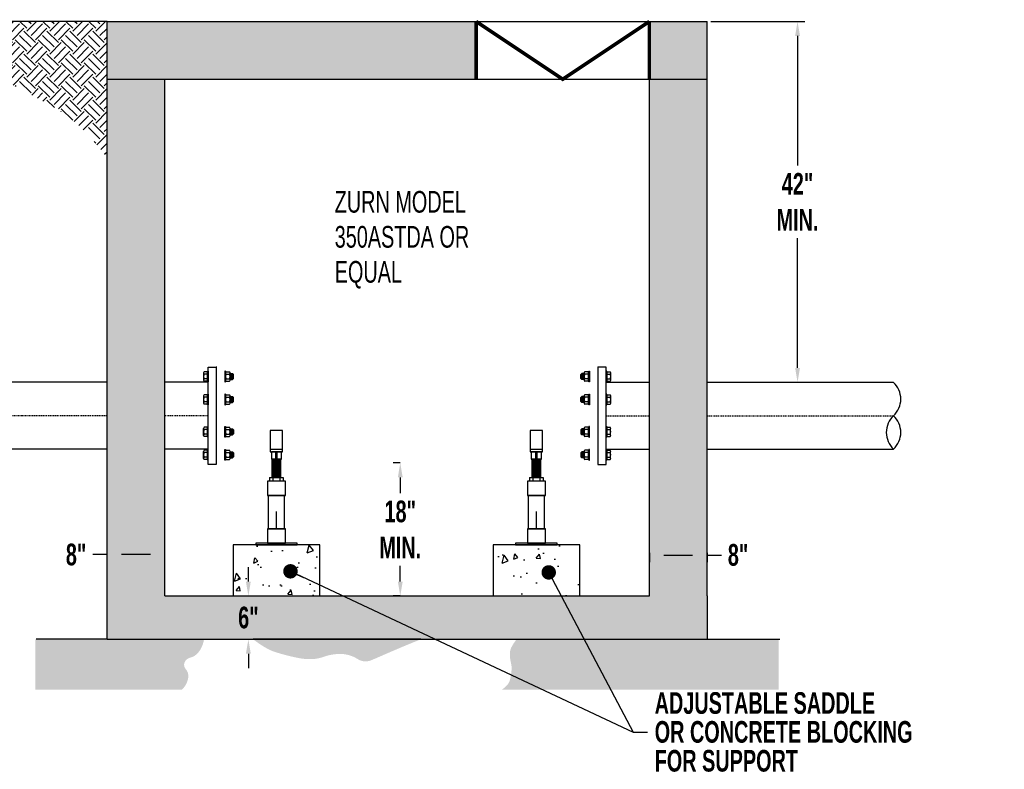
# Model space of a CAD drawing. Header units: inches. Extents: x -116 to 771, y -37 to 412.
# Tile 2 of 25: x -34 to 102, y -37 to 66. Entities that reach past the tile are written whole.
import ezdxf

# ---------------------------------------------------------------- set-up
doc = ezdxf.new("R2010")
doc.units = ezdxf.units.IN
doc.header["$MEASUREMENT"] = 0
doc.linetypes.add('CENTER2', pattern=[1.125, 0.75, -0.125, 0.125, -0.125])
doc.linetypes.add('DASHED', pattern=[0.75, 0.5, -0.25])
doc.layers.add('ADJUSTABLE SUPPORT', color=7, linetype='Continuous')
doc.layers.add('DIMENSION', color=7, linetype='Continuous')
doc.styles.add('style1', font='techl___.ttf', dxfattribs={"width": 0.8, "height": 3})
doc.styles.add('TECHNICAL', font='techb___.ttf', dxfattribs={"width": 0.8})
doc.dimstyles.get("Standard").update_dxf_attribs({"dimtxt": 3, "dimasz": 0.25, "dimexe": 0.18, "dimexo": 0.0625, "dimgap": 0.09, "dimtad": 0, "dimtih": 1, "dimtoh": 1, "dimdec": 0, "dimzin": 0, "dimdsep": 46, "dimlunit": 4, "dimtxsty": 'TECHNICAL', "dimcen": 0.09, "dimadec": 0, "dimazin": 0, "dimtfac": 1, "dimtdec": 0, "dimtofl": 0, "dimtmove": 0, "dimatfit": 3, "dimfxl": 1, "dimtolj": 1, "dimtzin": 0, "dimarcsym": 0})

# ---------------------------------------------------------------- blocks, each defined once
blk = doc.blocks.new('*D13')
at = {"layer": 'Defpoints', "color": 0, "transparency": 16777216}
for p in [(53.24, -6.96), (61.24, -6.96), (61.24, -7.75)]:
    blk.add_point(p, dxfattribs=at)
at = {"layer": 'DIMENSION', "color": 0, "lineweight": -2, "transparency": 16777216}
for p, q in [((53.24, -7.46), (53.24, -8.75)), ((55.24, -7.75), (59.24, -7.75)), ((61.24, -7.46), (61.24, -8.75)), ((61.24, -7.75), (63.24, -7.75))]:
    blk.add_line(p, q, dxfattribs=at)
at = {"layer": 'DIMENSION', "color": 0, "transparency": 16777216}
for points in [[(55.24, -7.42), (55.24, -8.09), (53.24, -7.75)], [(59.24, -7.42), (59.24, -8.09), (61.24, -7.75)]]:
    blk.add_solid(points, dxfattribs=at)
at = {"layer": 'DIMENSION', "color": 0, "transparency": 16777216, "insert": (65.53, -7.75), "char_height": 3, "attachment_point": 5, "style": 'TECHNICAL'}
blk.add_mtext('\\A1;8"', dxfattribs=at)
blk = doc.blocks.new('*D14')
at = {"layer": 'Defpoints', "color": 0, "transparency": 16777216}
for p in [(-21.88, -7.7), (-21.88, -7.75), (-13.88, -7.75)]:
    blk.add_point(p, dxfattribs=at)
at = {"layer": 'DIMENSION', "color": 0, "lineweight": -2, "transparency": 16777216}
for p, q in [((-21.88, -7.25), (-21.88, -6.7)), ((-13.88, -7.25), (-13.88, -6.7)), ((-21.88, -7.7), (-23.88, -7.7)), ((-15.88, -7.7), (-19.88, -7.7))]:
    blk.add_line(p, q, dxfattribs=at)
at = {"layer": 'DIMENSION', "color": 0, "transparency": 16777216}
for points in [[(-19.88, -7.37), (-19.88, -8.03), (-21.88, -7.7)], [(-15.88, -7.37), (-15.88, -8.03), (-13.88, -7.7)]]:
    blk.add_solid(points, dxfattribs=at)
at = {"layer": 'DIMENSION', "color": 0, "transparency": 16777216, "insert": (-26.18, -7.7), "char_height": 3, "attachment_point": 5, "style": 'TECHNICAL'}
blk.add_mtext('\\A1;8"', dxfattribs=at)
blk = doc.blocks.new('*D15')
at = {"layer": 'Defpoints', "color": 0, "transparency": 16777216}
for p in [(-4.22, -13.43), (-4.22, -19.43), (-2.31, -19.43)]:
    blk.add_point(p, dxfattribs=at)
at = {"layer": 'DIMENSION', "color": 0, "lineweight": -2, "transparency": 16777216}
for p, q in [((-2.31, -11.43), (-2.31, -9.43)), ((-3.72, -13.43), (-1.31, -13.43)), ((-3.72, -19.43), (-1.31, -19.43)), ((-2.31, -21.43), (-2.31, -23.43))]:
    blk.add_line(p, q, dxfattribs=at)
at = {"layer": 'DIMENSION', "color": 0, "transparency": 16777216}
for points in [[(-2.65, -11.43), (-1.98, -11.43), (-2.31, -13.43)], [(-2.65, -21.43), (-1.98, -21.43), (-2.31, -19.43)]]:
    blk.add_solid(points, dxfattribs=at)
at = {"layer": 'DIMENSION', "color": 0, "transparency": 16777216, "insert": (-2.31, -16.43), "char_height": 3, "attachment_point": 5, "style": 'TECHNICAL'}
blk.add_mtext('\\A1;6"', dxfattribs=at)
blk = doc.blocks.new('*D16')
at = {"layer": 'Defpoints', "color": 0, "transparency": 16777216}
for p in [(19.23, 5.01), (18.73, -13.43), (19.23, -13.43)]:
    blk.add_point(p, dxfattribs=at)
at = {"layer": 'DIMENSION', "color": 0, "lineweight": -2, "transparency": 16777216}
for p, q in [((18.73, 5.01), (17.73, 5.01)), ((18.73, 3.01), (18.73, 0.81)), ((18.73, -11.43), (18.73, -9.24)), ((18.73, -13.43), (17.73, -13.43))]:
    blk.add_line(p, q, dxfattribs=at)
at = {"layer": 'DIMENSION', "color": 0, "transparency": 16777216}
for points in [[(18.4, 3.01), (19.07, 3.01), (18.73, 5.01)], [(18.4, -11.43), (19.07, -11.43), (18.73, -13.43)]]:
    blk.add_solid(points, dxfattribs=at)
at = {"layer": 'DIMENSION', "color": 0, "transparency": 16777216, "insert": (18.73, -4.21), "char_height": 3, "attachment_point": 5, "style": 'TECHNICAL'}
blk.add_mtext('\\A1;18"\\PMIN.', dxfattribs=at)
blk = doc.blocks.new('*D17')
at = {"layer": 'Defpoints', "color": 0, "transparency": 16777216}
for p in [(61.24, 66.18), (61.24, 16.18), (73.77, 16.18)]:
    blk.add_point(p, dxfattribs=at)
at = {"layer": 'DIMENSION', "color": 0, "lineweight": -2, "transparency": 16777216}
for p, q in [((61.74, 66.18), (74.77, 66.18)), ((73.77, 64.18), (73.77, 46.2)), ((73.77, 18.18), (73.77, 36.16)), ((61.74, 16.18), (74.77, 16.18))]:
    blk.add_line(p, q, dxfattribs=at)
at = {"layer": 'DIMENSION', "color": 0, "transparency": 16777216}
for points in [[(73.44, 64.18), (74.11, 64.18), (73.77, 66.18)], [(73.44, 18.18), (74.11, 18.18), (73.77, 16.18)]]:
    blk.add_solid(points, dxfattribs=at)
at = {"layer": 'DIMENSION', "color": 0, "transparency": 16777216, "insert": (73.77, 41.18), "char_height": 3, "attachment_point": 5, "style": 'TECHNICAL'}
blk.add_mtext('\\A1;42"\\PMIN.', dxfattribs=at)

msp = doc.modelspace()

# ---------------------------------------------------------------- hatches: boundary and pattern name
h = msp.add_hatch()
h.set_pattern_fill('GRAVEL', color=253, scale=3, angle=30)
h.paths.add_polyline_path([(34.87, -19.43, 0.067518), (34.11, -20.58, 0.108849), (33.92, -21.41, 0.064533), (34.06, -22.65, -0.076919), (34.15, -23.69, -0.026021), (34.07, -24.38, -0.024316), (33.91, -25.11, -0.112334), (33.58, -25.73, -0.074366), (32.79, -26.42), (71.16, -26.42), (71.16, -19.43)])
h.paths.add_polyline_path([(4.56, -22.01, 0.049784), (6.28, -22.18, 0.085339), (8.06, -21.88, -0.07283), (10.13, -21.46, -0.156112), (12.85, -22.18, 0.244921), (14.69, -22.34, 0.005904), (15.73, -21.9, -0.003167), (17.66, -21.06, -0.002583), (19.41, -20.32, -0.002096), (21.58, -19.43), (-1.65, -19.43, 0.034118), (0.19, -20.66, 0.053633), (1.48, -21.22, 0.02709)])
h.paths.add_polyline_path([(-11.54, -26.42, 0.084774), (-10.93, -25.63, 0.088334), (-10.64, -24.71, 0.216551), (-11, -23.54, -0.292431), (-11.14, -22.61, -0.236081), (-10.38, -21.98, 0.169446), (-9.25, -21.26, 0.064983), (-8.74, -20.42, 0.062364), (-8.45, -19.43), (-31.81, -19.43), (-31.81, -26.42)])
at = {"layer": 'DIMENSION'}
h = msp.add_hatch(dxfattribs=at)
h.set_pattern_fill('EARTH', color=253, scale=9, angle=45)
h.paths.add_polyline_path([(-74.97, 64.85), (-74.3, 65.24), (-73.53, 65.68), (-72.67, 66.18), (-88.46, 66.18), (-87.86, 65.53), (-87.25, 65.06), (-86.61, 64.74), (-85.98, 64.53), (-85.36, 64.4), (-84.76, 64.33), (-84.2, 64.28), (-83.68, 64.22), (-83.23, 64.13), (-82.82, 64.01), (-82.45, 63.88), (-82.11, 63.73), (-81.79, 63.58), (-81.47, 63.44), (-81.15, 63.31), (-80.82, 63.21), (-80.46, 63.14), (-80.09, 63.1), (-79.69, 63.1), (-79.28, 63.13), (-78.85, 63.19), (-78.42, 63.28), (-77.98, 63.4), (-77.53, 63.56), (-77.08, 63.74), (-76.61, 63.96), (-76.11, 64.21), (-75.57, 64.51)])
h.paths.add_polyline_path([(-21.88, 66.18), (-51.8, 66.18), (-51.3, 65.61), (-50.76, 65.14), (-50.2, 64.76), (-49.62, 64.45), (-49.04, 64.19), (-48.47, 63.97), (-47.93, 63.75), (-47.42, 63.54), (-46.96, 63.31), (-46.54, 63.05), (-46.16, 62.79), (-45.81, 62.5), (-45.48, 62.2), (-45.16, 61.89), (-44.86, 61.58), (-44.55, 61.25), (-44.24, 60.92), (-43.92, 60.59), (-43.59, 60.26), (-43.24, 59.96), (-42.87, 59.67), (-42.48, 59.42), (-42.07, 59.2), (-41.63, 59.03), (-41.17, 58.91), (-40.67, 58.82), (-40.14, 58.76), (-39.58, 58.7), (-38.99, 58.64), (-38.38, 58.55), (-37.74, 58.43), (-37.07, 58.26), (-36.37, 58.02), (-35.65, 57.72), (-34.9, 57.37), (-34.13, 56.98), (-33.33, 56.55), (-32.51, 56.1), (-31.66, 55.62), (-30.78, 55.14), (-29.88, 54.65), (-28.94, 54.1), (-27.96, 53.47), (-26.91, 52.7), (-25.79, 51.74), (-24.59, 50.56), (-23.29, 49.1), (-21.88, 47.33)])
h.paths.add_polyline_path([(-63.04, 43.78), (-63.17, 44.23), (-63.29, 44.73), (-63.39, 45.28), (-63.49, 45.87), (-63.61, 46.5), (-63.77, 47.15), (-64, 47.82), (-64.31, 48.5), (-64.72, 49.17), (-65.25, 49.83), (-65.25, 37.12), (-64.74, 37.95), (-64.28, 38.68), (-63.87, 39.32), (-63.51, 39.88), (-63.21, 40.37), (-62.97, 40.81), (-62.79, 41.2), (-62.68, 41.57), (-62.63, 41.93), (-62.65, 42.27), (-62.7, 42.63), (-62.8, 42.99), (-62.91, 43.37)])
h.paths.add_polyline_path([(-72.37, 51.6), (-72.52, 51.28), (-72.66, 50.9), (-72.79, 50.47), (-72.93, 49.98), (-73.05, 49.45), (-73.18, 48.88), (-73.31, 48.27), (-73.44, 47.64), (-73.57, 46.99), (-73.68, 46.31), (-73.74, 45.59), (-73.73, 44.82), (-73.61, 44), (-73.36, 43.12), (-72.95, 42.17), (-72.37, 41.15)])
h = msp.add_hatch(dxfattribs=at)
h.set_pattern_fill('AR-CONC', color=8, scale=0.5)
h.paths.add_polyline_path([(-13.88, 58.18), (-21.88, 58.18), (-21.88, -13.43), (-21.88, -19.43), (61.24, -19.43), (61.24, -13.43), (61.24, 58.18), (53.24, 58.18), (53.24, -13.43), (-13.88, -13.43)])
h.paths.add_polyline_path([(-21.88, 66.18), (-21.88, 58.18), (29.24, 58.18), (29.24, 66.18)])
h.paths.add_polyline_path([(53.24, 58.18), (61.24, 58.18), (61.24, 66.18), (53.24, 66.18)])
h.paths.add_polyline_path([(-4.67, -19.43), (0.07, -19.43), (0.07, -13.18), (-4.67, -13.18)], flags=24)
h = msp.add_hatch(dxfattribs=at)
h.set_pattern_fill('AR-CONC', color=8, angle=30)
h.paths.add_polyline_path([(7.57, -6.36), (-4.43, -6.26), (-4.43, -13.43), (7.57, -13.43)])
h.paths.add_polyline_path([(31.6, -6.36), (31.6, -13.43), (43.6, -13.43), (43.6, -6.36)])

# ---------------------------------------------------------------- linework, layer by layer
at = {"color": 8}
for p, q in [((-21.88, -13.43), (-21.88, 66.18)), ((-21.88, 66.18), (61.24, 66.18)), ((61.24, -13.43), (61.24, 66.18)), ((-21.88, 58.18), (61.24, 58.18)), ((-13.88, -13.43), (-13.88, 58.18)), ((53.24, -13.43), (53.24, 58.18)), ((-21.88, -19.43), (-21.88, -13.43)), ((-13.88, -13.43), (53.24, -13.43)), ((61.24, -13.43), (61.24, -19.43)), ((-21.88, -19.43), (61.24, -19.43))]:
    msp.add_line(p, q, dxfattribs=at)
for p, q in [((-6.7, 18.3), (-6.76, 18.3)), ((46.05, 18.3), (46.12, 18.3)), ((-8.53, 17.47, 1.79), (-8.53, 16.49, 1.79)), ((-7.98, 17.63, 1.79), (-8.44, 17.63, 1.79)), ((-7.98, 17.3, 1.79), (-8.44, 17.3, 1.79)), ((-7.98, 16.65, 1.79), (-8.44, 16.65, 1.79)), ((-7.98, 17.63, 1.79), (-7.98, 16.33, 1.79)), ((-5.48, 17.63, 1.79), (-5.48, 16.33, 1.79)), ((-5.48, 17.47, 1.79), (-5.48, 16.49, 1.79)), ((-5.39, 17.63, 1.79), (-4.93, 17.63, 1.79)), ((-5.39, 17.3, 1.79), (-4.93, 17.3, 1.79)), ((-5.39, 16.65, 1.79), (-4.93, 16.65, 1.79)), ((-4.84, 17.47, 1.79), (-4.84, 16.49, 1.79)), ((-4.84, 17.38, 1.79), (-4.52, 17.38)), ((-4.84, 16.58, 1.79), (-4.52, 16.58)), ((-4.8, 17.38), (-4.8, 16.58)), ((-4.75, 17.32), (-4.75, 16.64)), ((-4.71, 17.38), (-4.71, 16.58)), ((-4.66, 17.32), (-4.66, 16.64)), ((-4.61, 17.38), (-4.61, 16.58)), ((-4.57, 17.32), (-4.57, 16.64)), ((-4.52, 17.38), (-4.39, 17.26)), ((-4.52, 17.38), (-4.52, 16.58)), ((-4.52, 16.58), (-4.39, 16.7)), ((-4.39, 16.7), (-4.39, 17.26)), ((43.87, 17.38), (43.75, 17.26)), ((43.75, 16.7), (43.75, 17.26)), ((43.87, 16.58), (43.75, 16.7)), ((44.2, 17.38, 1.79), (43.87, 17.38)), ((43.87, 17.38), (43.87, 16.58)), ((44.2, 16.58, 1.79), (43.87, 16.58)), ((43.92, 17.32), (43.92, 16.64)), ((43.97, 17.38), (43.97, 16.58)), ((44.02, 17.32), (44.02, 16.64)), ((44.06, 17.38), (44.06, 16.58)), ((44.11, 17.32), (44.11, 16.64)), ((44.16, 17.38), (44.16, 16.58)), ((44.2, 17.47, 1.79), (44.2, 16.49, 1.79)), ((44.75, 17.63, 1.79), (44.29, 17.63, 1.79)), ((44.75, 17.3, 1.79), (44.29, 17.3, 1.79)), ((44.75, 16.65, 1.79), (44.29, 16.65, 1.79)), ((44.84, 17.63, 1.79), (44.84, 16.33, 1.79)), ((44.84, 17.47, 1.79), (44.84, 16.49, 1.79)), ((47.33, 17.63, 1.79), (47.79, 17.63, 1.79)), ((47.33, 17.63, 1.79), (47.33, 16.33, 1.79)), ((47.33, 17.3, 1.79), (47.79, 17.3, 1.79)), ((47.33, 16.65, 1.79), (47.79, 16.65, 1.79)), ((47.88, 17.47, 1.79), (47.88, 16.49, 1.79)), ((-21.88, 16.18), (-47.72, 16.18)), ((-7.88, 16.18), (-13.88, 16.18)), ((-7.98, 16.33, 1.79), (-8.44, 16.33, 1.79)), ((-5.39, 16.33, 1.79), (-4.93, 16.33, 1.79)), ((44.75, 16.33, 1.79), (44.29, 16.33, 1.79)), ((47.24, 16.18), (53.24, 16.18)), ((47.33, 16.33, 1.79), (47.79, 16.33, 1.79)), ((61.24, 16.18), (87.08, 16.18)), ((-8.53, 14.29, 4.97), (-8.53, 13.31, 4.97)), ((-7.98, 14.45, 4.97), (-8.44, 14.45, 4.97)), ((-7.98, 14.12, 4.97), (-8.44, 14.12, 4.97)), ((-7.98, 14.45, 4.97), (-7.98, 13.15, 4.97)), ((-5.48, 14.45, 4.97), (-5.48, 13.15, 4.97)), ((-5.48, 14.29, 4.97), (-5.48, 13.31, 4.97)), ((-5.39, 14.45, 4.97), (-4.93, 14.45, 4.97)), ((-5.39, 14.12, 4.97), (-4.93, 14.12, 4.97)), ((-4.84, 14.29, 4.97), (-4.84, 13.31, 4.97)), ((-4.84, 14.2, 4.97), (-4.52, 14.2, 3.18)), ((-4.8, 14.2, 3.18), (-4.8, 13.4, 3.18)), ((-4.75, 14.14, 3.18), (-4.75, 13.46, 3.18)), ((-4.71, 14.2, 3.18), (-4.71, 13.4, 3.18)), ((-4.66, 14.14, 3.18), (-4.66, 13.46, 3.18)), ((-4.61, 14.2, 3.18), (-4.61, 13.4, 3.18)), ((-4.57, 14.14, 3.18), (-4.57, 13.46, 3.18)), ((-4.52, 14.2, 3.18), (-4.39, 14.08, 3.18)), ((-4.52, 14.2, 3.18), (-4.52, 13.4, 3.18)), ((-4.39, 13.52, 3.18), (-4.39, 14.08, 3.18)), ((43.87, 14.2, 3.18), (43.75, 14.08, 3.18)), ((43.75, 13.52, 3.18), (43.75, 14.08, 3.18)), ((44.2, 14.2, 4.97), (43.87, 14.2, 3.18)), ((43.87, 14.2, 3.18), (43.87, 13.4, 3.18)), ((43.92, 14.14, 3.18), (43.92, 13.46, 3.18)), ((43.97, 14.2, 3.18), (43.97, 13.4, 3.18)), ((44.02, 14.14, 3.18), (44.02, 13.46, 3.18)), ((44.06, 14.2, 3.18), (44.06, 13.4, 3.18)), ((44.11, 14.14, 3.18), (44.11, 13.46, 3.18)), ((44.16, 14.2, 3.18), (44.16, 13.4, 3.18)), ((44.2, 14.29, 4.97), (44.2, 13.31, 4.97)), ((44.75, 14.45, 4.97), (44.29, 14.45, 4.97)), ((44.75, 14.12, 4.97), (44.29, 14.12, 4.97)), ((44.84, 14.45, 4.97), (44.84, 13.15, 4.97)), ((44.84, 14.29, 4.97), (44.84, 13.31, 4.97)), ((47.33, 14.45, 4.97), (47.79, 14.45, 4.97)), ((47.33, 14.45, 4.97), (47.33, 13.15, 4.97)), ((47.33, 14.12, 4.97), (47.79, 14.12, 4.97)), ((47.88, 14.29, 4.97), (47.88, 13.31, 4.97)), ((-7.98, 13.47, 4.97), (-8.44, 13.47, 4.97)), ((-7.98, 13.15, 4.97), (-8.44, 13.15, 4.97)), ((-5.39, 13.47, 4.97), (-4.93, 13.47, 4.97)), ((-5.39, 13.15, 4.97), (-4.93, 13.15, 4.97)), ((-4.84, 13.4, 4.97), (-4.52, 13.4, 3.18)), ((-4.52, 13.4, 3.18), (-4.39, 13.52, 3.18)), ((43.87, 13.4, 3.18), (43.75, 13.52, 3.18)), ((44.2, 13.4, 4.97), (43.87, 13.4, 3.18)), ((44.75, 13.47, 4.97), (44.29, 13.47, 4.97)), ((44.75, 13.15, 4.97), (44.29, 13.15, 4.97)), ((47.33, 13.47, 4.97), (47.79, 13.47, 4.97)), ((47.33, 13.15, 4.97), (47.79, 13.15, 4.97)), ((-8.53, 8.82, 4.97), (-8.53, 9.79, 4.97)), ((-7.98, 9.95, 4.97), (-8.44, 9.95, 4.97)), ((-7.98, 9.63, 4.97), (-8.44, 9.63, 4.97)), ((-7.98, 8.65, 4.97), (-7.98, 9.95, 4.97)), ((-5.48, 8.65, 4.97), (-5.48, 9.95, 4.97)), ((-5.48, 8.82, 4.97), (-5.48, 9.79, 4.97)), ((-5.39, 9.95, 4.97), (-4.93, 9.95, 4.97)), ((-5.39, 9.63, 4.97), (-4.93, 9.63, 4.97)), ((-4.84, 8.82, 4.97), (-4.84, 9.79, 4.97)), ((-4.84, 9.71, 4.97), (-4.52, 9.71, 3.18)), ((-4.8, 8.9, 3.18), (-4.8, 9.71, 3.18)), ((-4.75, 8.96, 3.18), (-4.75, 9.64, 3.18)), ((-4.71, 8.9, 3.18), (-4.71, 9.71, 3.18)), ((-4.66, 8.96, 3.18), (-4.66, 9.64, 3.18)), ((-4.61, 8.9, 3.18), (-4.61, 9.71, 3.18)), ((-4.57, 8.96, 3.18), (-4.57, 9.64, 3.18)), ((-4.52, 9.71, 3.18), (-4.39, 9.58, 3.18)), ((-4.52, 8.9, 3.18), (-4.52, 9.71, 3.18)), ((-4.39, 9.58, 3.18), (-4.39, 9.02, 3.18)), ((43.87, 9.71, 3.18), (43.75, 9.58, 3.18)), ((43.75, 9.58, 3.18), (43.75, 9.02, 3.18)), ((44.2, 9.71, 4.97), (43.87, 9.71, 3.18)), ((43.87, 8.9, 3.18), (43.87, 9.71, 3.18)), ((43.92, 8.96, 3.18), (43.92, 9.64, 3.18)), ((43.97, 8.9, 3.18), (43.97, 9.71, 3.18)), ((44.02, 8.96, 3.18), (44.02, 9.64, 3.18)), ((44.06, 8.9, 3.18), (44.06, 9.71, 3.18)), ((44.11, 8.96, 3.18), (44.11, 9.64, 3.18)), ((44.16, 8.9, 3.18), (44.16, 9.71, 3.18)), ((44.2, 8.82, 4.97), (44.2, 9.79, 4.97)), ((44.75, 9.95, 4.97), (44.29, 9.95, 4.97)), ((44.75, 9.63, 4.97), (44.29, 9.63, 4.97)), ((44.84, 8.65, 4.97), (44.84, 9.95, 4.97)), ((44.84, 8.82, 4.97), (44.84, 9.79, 4.97)), ((47.33, 9.95, 4.97), (47.79, 9.95, 4.97)), ((47.33, 8.65, 4.97), (47.33, 9.95, 4.97)), ((47.33, 9.63, 4.97), (47.79, 9.63, 4.97)), ((47.88, 8.82, 4.97), (47.88, 9.79, 4.97)), ((-7.98, 8.98, 4.97), (-8.44, 8.98, 4.97)), ((-7.98, 8.65, 4.97), (-8.44, 8.65, 4.97)), ((-5.39, 8.98, 4.97), (-4.93, 8.98, 4.97)), ((-5.39, 8.65, 4.97), (-4.93, 8.65, 4.97)), ((-4.84, 8.9, 4.97), (-4.52, 8.9, 3.18)), ((-4.52, 8.9, 3.18), (-4.39, 9.02, 3.18)), ((43.87, 8.9, 3.18), (43.75, 9.02, 3.18)), ((44.2, 8.9, 4.97), (43.87, 8.9, 3.18)), ((44.75, 8.98, 4.97), (44.29, 8.98, 4.97)), ((44.75, 8.65, 4.97), (44.29, 8.65, 4.97)), ((47.33, 8.98, 4.97), (47.79, 8.98, 4.97)), ((47.33, 8.65, 4.97), (47.79, 8.65, 4.97)), ((-21.88, 6.93), (-47.72, 6.93)), ((-7.88, 6.93), (-13.88, 6.93)), ((47.24, 6.93), (53.24, 6.93)), ((61.24, 6.93), (87.08, 6.93)), ((-8.53, 5.64, 1.79), (-8.53, 6.61, 1.79)), ((-7.98, 6.77, 1.79), (-8.44, 6.77, 1.79)), ((-7.98, 6.45, 1.79), (-8.44, 6.45, 1.79)), ((-7.98, 5.8, 1.79), (-8.44, 5.8, 1.79)), ((-7.98, 5.47, 1.79), (-8.44, 5.47, 1.79)), ((-7.98, 5.47, 1.79), (-7.98, 6.77, 1.79)), ((-5.48, 5.47, 1.79), (-5.48, 6.77, 1.79)), ((-5.48, 5.64, 1.79), (-5.48, 6.61, 1.79)), ((-5.39, 6.77, 1.79), (-4.93, 6.77, 1.79)), ((-5.39, 6.45, 1.79), (-4.93, 6.45, 1.79)), ((-5.39, 5.8, 1.79), (-4.93, 5.8, 1.79)), ((-5.39, 5.47, 1.79), (-4.93, 5.47, 1.79)), ((-4.84, 5.64, 1.79), (-4.84, 6.61, 1.79)), ((-4.84, 6.53, 1.79), (-4.52, 6.53)), ((-4.84, 5.72, 1.79), (-4.52, 5.72)), ((-4.8, 5.72), (-4.8, 6.53)), ((-4.75, 5.78), (-4.75, 6.46)), ((-4.71, 5.72), (-4.71, 6.53)), ((-4.66, 5.78), (-4.66, 6.46)), ((-4.61, 5.72), (-4.61, 6.53)), ((-4.57, 5.78), (-4.57, 6.46)), ((-4.52, 6.53), (-4.39, 6.4)), ((-4.52, 5.72), (-4.52, 6.53)), ((-4.52, 5.72), (-4.39, 5.85)), ((-4.39, 6.4), (-4.39, 5.85)), ((43.87, 6.53), (43.75, 6.4)), ((43.75, 6.4), (43.75, 5.85)), ((43.87, 5.72), (43.75, 5.85)), ((44.2, 6.53, 1.79), (43.87, 6.53)), ((43.87, 5.72), (43.87, 6.53)), ((44.2, 5.72, 1.79), (43.87, 5.72)), ((43.92, 5.78), (43.92, 6.46)), ((43.97, 5.72), (43.97, 6.53)), ((44.02, 5.78), (44.02, 6.46)), ((44.06, 5.72), (44.06, 6.53)), ((44.11, 5.78), (44.11, 6.46)), ((44.16, 5.72), (44.16, 6.53)), ((44.2, 5.64, 1.79), (44.2, 6.61, 1.79)), ((44.75, 6.77, 1.79), (44.29, 6.77, 1.79)), ((44.75, 6.45, 1.79), (44.29, 6.45, 1.79)), ((44.75, 5.8, 1.79), (44.29, 5.8, 1.79)), ((44.75, 5.47, 1.79), (44.29, 5.47, 1.79)), ((44.84, 5.47, 1.79), (44.84, 6.77, 1.79)), ((44.84, 5.64, 1.79), (44.84, 6.61, 1.79)), ((47.33, 6.77, 1.79), (47.79, 6.77, 1.79)), ((47.33, 5.47, 1.79), (47.33, 6.77, 1.79)), ((47.33, 6.45, 1.79), (47.79, 6.45, 1.79)), ((47.33, 5.8, 1.79), (47.79, 5.8, 1.79)), ((47.33, 5.47, 1.79), (47.79, 5.47, 1.79)), ((47.88, 5.64, 1.79), (47.88, 6.61, 1.79))]:
    msp.add_line(p, q)
at = {"linetype": 'CENTER2', "ltscale": 0.25}
for p, q in [((-21.88, 11.55), (-47.72, 11.55)), ((-7.88, 11.55), (-13.88, 11.55)), ((47.24, 11.55), (53.24, 11.55)), ((61.24, 11.55), (87.08, 11.55))]:
    msp.add_line(p, q, dxfattribs=at)
at = {"color": 8, "linetype": 'DASHED', "ltscale": 0.25, "const_width": 0.5}
for points in [[(29.24, 66.18), (29.24, 58.18)], [(53.24, 66.18), (53.24, 58.18)]]:
    msp.add_lwpolyline(points, dxfattribs=at)
at = {"linetype": 'DASHED', "ltscale": 0.25, "const_width": 0.5}
msp.add_lwpolyline([(29.24, 66.18), (41.24, 58.18), (53.24, 66.18)], dxfattribs=at)
for points in [[(-7.88, 18.3), (-6.76, 18.3), (-6.76, 4.8), (-7.88, 4.8)], [(47.24, 18.3), (46.12, 18.3), (46.12, 4.8), (47.24, 4.8)]]:
    msp.add_lwpolyline(points, close=True)
for points, elevation in [([(-7.98, 17.72), (-7.88, 17.72), (-7.88, 16.24), (-7.98, 16.24)], 1.79), ([(-5.48, 17.72), (-5.58, 17.72), (-5.58, 16.24), (-5.48, 16.24)], 1.79), ([(44.84, 17.72), (44.93, 17.72), (44.93, 16.24), (44.84, 16.24)], 1.79), ([(47.33, 17.72), (47.24, 17.72), (47.24, 16.24), (47.33, 16.24)], 1.79), ([(-7.98, 14.54), (-7.88, 14.54), (-7.88, 13.06), (-7.98, 13.06)], 4.97), ([(-5.48, 14.54), (-5.58, 14.54), (-5.58, 13.06), (-5.48, 13.06)], 4.97), ([(44.84, 14.54), (44.93, 14.54), (44.93, 13.06), (44.84, 13.06)], 4.97), ([(47.33, 14.54), (47.24, 14.54), (47.24, 13.06), (47.33, 13.06)], 4.97), ([(-7.98, 8.56), (-7.88, 8.56), (-7.88, 10.05), (-7.98, 10.05)], 4.97), ([(-5.48, 8.56), (-5.58, 8.56), (-5.58, 10.05), (-5.48, 10.05)], 4.97), ([(44.84, 8.56), (44.93, 8.56), (44.93, 10.05), (44.84, 10.05)], 4.97), ([(47.33, 8.56), (47.24, 8.56), (47.24, 10.05), (47.33, 10.05)], 4.97), ([(-7.98, 5.38), (-7.88, 5.38), (-7.88, 6.87), (-7.98, 6.87)], 1.79), ([(-5.48, 5.38), (-5.58, 5.38), (-5.58, 6.87), (-5.48, 6.87)], 1.79), ([(44.84, 5.38), (44.93, 5.38), (44.93, 6.87), (44.84, 6.87)], 1.79), ([(47.33, 5.38), (47.24, 5.38), (47.24, 6.87), (47.33, 6.87)], 1.79)]:
    msp.add_lwpolyline(points, close=True, dxfattribs=dict(elevation=elevation))
at = {"color": 253}
msp.add_lwpolyline([(21.58, -19.43), (-1.65, -19.43)], dxfattribs=at)
for centre, radius, start, end in [((-8.33, 17.47, 1.79), 0.194, 123.0303, 236.9697), ((-7.88, 16.98, 1.79), 0.643, 149.6413, 210.3587), ((-8.33, 16.49, 1.79), 0.194, 123.0303, 236.9697), ((-5.29, 17.47, 1.79), 0.194, 123.0303, 236.9697), ((-4.84, 16.98, 1.79), 0.643, 149.6413, 210.3587), ((-5.29, 16.49, 1.79), 0.194, 123.0303, 236.9697), ((-5.04, 17.47, 1.79), 0.194, 303.0303, 56.9697), ((-5.48, 16.98, 1.79), 0.643, 329.6413, 30.3587), ((-5.04, 16.49, 1.79), 0.194, 303.0303, 56.9697), ((44.39, 17.47, 1.79), 0.194, 123.0303, 236.9697), ((44.84, 16.98, 1.79), 0.643, 149.6413, 210.3587), ((44.39, 16.49, 1.79), 0.194, 123.0303, 236.9697), ((44.64, 17.47, 1.79), 0.194, 303.0303, 56.9697), ((44.19, 16.98, 1.79), 0.643, 329.6413, 30.3587), ((44.64, 16.49, 1.79), 0.194, 303.0303, 56.9697), ((47.69, 17.47, 1.79), 0.194, 303.0303, 56.9697), ((47.24, 16.98, 1.79), 0.643, 329.6413, 30.3587), ((47.69, 16.49, 1.79), 0.194, 303.0303, 56.9697), ((84.92, 13.86), 3.16, 312.9186, 47.0814), ((-8.33, 14.29, 4.97), 0.194, 123.0303, 236.9697), ((-7.88, 13.8, 4.97), 0.643, 149.6413, 210.3587), ((-5.29, 14.29, 4.97), 0.194, 123.0303, 236.9697), ((-4.84, 13.8, 4.97), 0.643, 149.6413, 210.3587), ((-5.04, 14.29, 4.97), 0.194, 303.0303, 56.9697), ((-5.48, 13.8, 4.97), 0.643, 329.6413, 30.3587), ((44.39, 14.29, 4.97), 0.194, 123.0303, 236.9697), ((44.84, 13.8, 4.97), 0.643, 149.6413, 210.3587), ((44.64, 14.29, 4.97), 0.194, 303.0303, 56.9697), ((44.19, 13.8, 4.97), 0.643, 329.6413, 30.3587), ((47.69, 14.29, 4.97), 0.194, 303.0303, 56.9697), ((47.24, 13.8, 4.97), 0.643, 329.6413, 30.3587), ((-8.33, 13.31, 4.97), 0.194, 123.0303, 236.9697), ((-5.29, 13.31, 4.97), 0.194, 123.0303, 236.9697), ((-5.04, 13.31, 4.97), 0.194, 303.0303, 56.9697), ((44.39, 13.31, 4.97), 0.194, 123.0303, 236.9697), ((44.64, 13.31, 4.97), 0.194, 303.0303, 56.9697), ((47.69, 13.31, 4.97), 0.194, 303.0303, 56.9697), ((89.23, 9.24), 3.16, 132.9186, 227.0814), ((84.92, 9.24), 3.16, 312.9186, 47.0814), ((-8.33, 9.79, 4.97), 0.194, 123.0303, 236.9697), ((-7.88, 9.3, 4.97), 0.643, 149.6413, 210.3587), ((-5.29, 9.79, 4.97), 0.194, 123.0303, 236.9697), ((-4.84, 9.3, 4.97), 0.643, 149.6413, 210.3587), ((-5.04, 9.79, 4.97), 0.194, 303.0303, 56.9697), ((-5.48, 9.3, 4.97), 0.643, 329.6413, 30.3587), ((44.39, 9.79, 4.97), 0.194, 123.0303, 236.9697), ((44.84, 9.3, 4.97), 0.643, 149.6413, 210.3587), ((44.64, 9.79, 4.97), 0.194, 303.0303, 56.9697), ((44.19, 9.3, 4.97), 0.643, 329.6413, 30.3587), ((47.69, 9.79, 4.97), 0.194, 303.0303, 56.9697), ((47.24, 9.3, 4.97), 0.643, 329.6413, 30.3587), ((-8.33, 8.82, 4.97), 0.194, 123.0303, 236.9697), ((-5.29, 8.82, 4.97), 0.194, 123.0303, 236.9697), ((-5.04, 8.82, 4.97), 0.194, 303.0303, 56.9697), ((44.39, 8.82, 4.97), 0.194, 123.0303, 236.9697), ((44.64, 8.82, 4.97), 0.194, 303.0303, 56.9697), ((47.69, 8.82, 4.97), 0.194, 303.0303, 56.9697), ((-8.33, 6.61, 1.79), 0.194, 123.0303, 236.9697), ((-7.88, 6.12, 1.79), 0.643, 149.6413, 210.3587), ((-8.33, 5.64, 1.79), 0.194, 123.0303, 236.9697), ((-5.29, 6.61, 1.79), 0.194, 123.0303, 236.9697), ((-4.84, 6.12, 1.79), 0.643, 149.6413, 210.3587), ((-5.29, 5.64, 1.79), 0.194, 123.0303, 236.9697), ((-5.04, 6.61, 1.79), 0.194, 303.0303, 56.9697), ((-5.48, 6.12, 1.79), 0.643, 329.6413, 30.3587), ((-5.04, 5.64, 1.79), 0.194, 303.0303, 56.9697), ((44.39, 6.61, 1.79), 0.194, 123.0303, 236.9697), ((44.84, 6.12, 1.79), 0.643, 149.6413, 210.3587), ((44.39, 5.64, 1.79), 0.194, 123.0303, 236.9697), ((44.64, 6.61, 1.79), 0.194, 303.0303, 56.9697), ((44.19, 6.12, 1.79), 0.643, 329.6413, 30.3587), ((44.64, 5.64, 1.79), 0.194, 303.0303, 56.9697), ((47.69, 6.61, 1.79), 0.194, 303.0303, 56.9697), ((47.24, 6.12, 1.79), 0.643, 329.6413, 30.3587), ((47.69, 5.64, 1.79), 0.194, 303.0303, 56.9697)]:
    msp.add_arc(centre, radius, start, end)
at = {"layer": 'ADJUSTABLE SUPPORT'}
for p, q in [((0.72, 6.93), (2.43, 6.93)), ((36.75, 6.93), (38.45, 6.93)), ((0.95, 5.43), (2.2, 5.43)), ((0.95, 5.31), (2.2, 5.31)), ((0.95, 5.2), (2.2, 5.2)), ((0.95, 5.08), (2.2, 5.08)), ((0.95, 4.97), (2.2, 4.97)), ((0.95, 4.85), (2.2, 4.85)), ((0.95, 4.73), (2.2, 4.73)), ((0.95, 4.62), (2.2, 4.62)), ((0.95, 4.5), (2.2, 4.5)), ((0.95, 4.38), (2.2, 4.38)), ((0.95, 4.27), (2.2, 4.27)), ((0.95, 4.15), (2.2, 4.15)), ((36.97, 5.43), (38.22, 5.43)), ((36.97, 5.31), (38.22, 5.31)), ((36.97, 5.2), (38.22, 5.2)), ((36.97, 5.08), (38.22, 5.08)), ((36.97, 4.97), (38.22, 4.97)), ((36.97, 4.85), (38.22, 4.85)), ((36.97, 4.73), (38.22, 4.73)), ((36.97, 4.62), (38.22, 4.62)), ((36.97, 4.5), (38.22, 4.5)), ((36.97, 4.38), (38.22, 4.38)), ((36.97, 4.27), (38.22, 4.27)), ((36.97, 4.15), (38.22, 4.15)), ((0.62, 2.99), (0.62, 2.49)), ((0.62, 2.99), (2.53, 2.99)), ((0.95, 4.04), (2.2, 4.04)), ((0.95, 3.92), (2.2, 3.92)), ((0.95, 3.8), (2.2, 3.8)), ((0.95, 3.69), (2.2, 3.69)), ((0.95, 3.57), (2.2, 3.57)), ((0.95, 3.45), (2.2, 3.45)), ((0.95, 3.34), (2.2, 3.34)), ((0.95, 3.22), (2.2, 3.22)), ((0.95, 3.11), (2.2, 3.11)), ((0.95, 2.99), (2.2, 2.99)), ((1.1, 2.99), (1.1, 2.49)), ((2.05, 2.99), (2.05, 2.49)), ((2.53, 2.99), (2.53, 2.49)), ((36.65, 2.99), (36.65, 2.49)), ((36.65, 2.99), (38.55, 2.99)), ((36.97, 4.04), (38.22, 4.04)), ((36.97, 3.92), (38.22, 3.92)), ((36.97, 3.8), (38.22, 3.8)), ((36.97, 3.69), (38.22, 3.69)), ((36.97, 3.57), (38.22, 3.57)), ((36.97, 3.45), (38.22, 3.45)), ((36.97, 3.34), (38.22, 3.34)), ((36.97, 3.22), (38.22, 3.22)), ((36.97, 3.11), (38.22, 3.11)), ((36.97, 2.99), (38.22, 2.99)), ((37.12, 2.99), (37.12, 2.49)), ((38.07, 2.99), (38.07, 2.49)), ((38.55, 2.99), (38.55, 2.49)), ((1.57, -4.11), (1.57, -1.72)), ((37.6, -4.11), (37.6, -1.72)), ((-4.43, -6.36), (-4.43, -13.43)), ((7.57, -6.36), (-4.43, -6.36)), ((7.57, -13.43), (7.57, -6.36)), ((31.6, -6.36), (31.6, -13.43)), ((43.6, -6.36), (31.6, -6.36)), ((43.6, -13.43), (43.6, -6.36))]:
    msp.add_line(p, q, dxfattribs=at)
for points in [[(0.72, 6.55), (2.43, 6.55), (2.43, 9.48), (0.72, 9.48)], [(36.75, 6.55), (38.45, 6.55), (38.45, 9.48), (36.75, 9.48)], [(0.87, 5.55), (2.28, 5.55), (2.28, 6.55), (0.87, 6.55)], [(0.95, 2.99), (2.2, 2.99), (2.2, 5.55), (0.95, 5.55)], [(1.46, 5.55), (1.69, 5.55), (1.69, 6.55), (1.46, 6.55)], [(36.89, 5.55), (38.31, 5.55), (38.31, 6.55), (36.89, 6.55)], [(36.97, 2.99), (38.22, 2.99), (38.22, 5.55), (36.97, 5.55)], [(37.48, 5.55), (37.71, 5.55), (37.71, 6.55), (37.48, 6.55)], [(0.32, 0.49), (2.82, 0.49), (2.82, 2.49), (0.32, 2.49)], [(36.35, 0.49), (38.85, 0.49), (38.85, 2.49), (36.35, 2.49)], [(0.45, -4.11), (2.7, -4.11), (2.7, 0.49), (0.45, 0.49)], [(36.47, -4.11), (38.72, -4.11), (38.72, 0.49), (36.47, 0.49)], [(0.32, -6.11), (2.82, -6.11), (2.82, -4.11), (0.32, -4.11)], [(36.35, -6.11), (38.85, -6.11), (38.85, -4.11), (36.35, -4.11)], [(-1.3, -6.36), (4.45, -6.36), (4.45, -6.11), (-1.3, -6.11)], [(34.72, -6.36), (40.47, -6.36), (40.47, -6.11), (34.72, -6.11)]]:
    msp.add_lwpolyline(points, close=True, dxfattribs=at)
at = {"layer": 'ADJUSTABLE SUPPORT', "const_width": 0.01}
for points in [[(1.07, 5.49), (2.08, 5.49)], [(37.09, 5.49), (38.11, 5.49)], [(1.07, 5.37), (2.08, 5.37)], [(1.07, 5.26), (2.08, 5.26)], [(1.07, 5.14), (2.08, 5.14)], [(1.07, 5.02), (2.08, 5.02)], [(1.07, 4.91), (2.08, 4.91)], [(1.07, 4.79), (2.08, 4.79)], [(1.07, 4.67), (2.08, 4.67)], [(1.07, 4.56), (2.08, 4.56)], [(1.07, 4.44), (2.08, 4.44)], [(1.07, 4.33), (2.08, 4.33)], [(1.07, 4.21), (2.08, 4.21)], [(1.07, 4.09), (2.08, 4.09)], [(37.09, 5.37), (38.11, 5.37)], [(37.09, 5.26), (38.11, 5.26)], [(37.09, 5.14), (38.11, 5.14)], [(37.09, 5.02), (38.11, 5.02)], [(37.09, 4.91), (38.11, 4.91)], [(37.09, 4.79), (38.11, 4.79)], [(37.09, 4.67), (38.11, 4.67)], [(37.09, 4.56), (38.11, 4.56)], [(37.09, 4.44), (38.11, 4.44)], [(37.09, 4.33), (38.11, 4.33)], [(37.09, 4.21), (38.11, 4.21)], [(37.09, 4.09), (38.11, 4.09)], [(1.07, 3.98), (2.08, 3.98)], [(1.07, 3.86), (2.08, 3.86)], [(1.07, 3.74), (2.08, 3.74)], [(1.07, 3.63), (2.08, 3.63)], [(1.07, 3.51), (2.08, 3.51)], [(1.07, 3.4), (2.08, 3.4)], [(1.07, 3.28), (2.08, 3.28)], [(1.07, 3.16), (2.08, 3.16)], [(1.07, 3.05), (2.08, 3.05)], [(37.09, 3.98), (38.11, 3.98)], [(37.09, 3.86), (38.11, 3.86)], [(37.09, 3.74), (38.11, 3.74)], [(37.09, 3.63), (38.11, 3.63)], [(37.09, 3.51), (38.11, 3.51)], [(37.09, 3.4), (38.11, 3.4)], [(37.09, 3.28), (38.11, 3.28)], [(37.09, 3.16), (38.11, 3.16)], [(37.09, 3.05), (38.11, 3.05)]]:
    msp.add_lwpolyline(points, dxfattribs=at)
at = {"layer": 'DIMENSION'}
for p, q in [((-21.88, 66.18), (-90.6, 66.18)), ((-21.88, -19.43), (-31.73, -19.43)), ((61.24, -19.43), (71.32, -19.43))]:
    msp.add_line(p, q, dxfattribs=at)

# ---------------------------------------------------------------- texts
at = {"layer": 'DIMENSION', "style": 'style1', "width": 0.8}
for s, p in [('ZURN MODEL', (9.65, 39.69)), ('350ASTDA OR', (9.65, 34.84)), ('EQUAL', (9.65, 29.99))]:
    msp.add_text(s, height=3, dxfattribs=at).set_placement(p)
at = {"layer": 'DIMENSION', "insert": (53.98, -32.28), "char_height": 3, "attachment_point": 4, "line_spacing_factor": 0.8, "style": 'TECHNICAL'}
msp.add_mtext('ADJUSTABLE SADDLE\\POR CONCRETE BLOCKING\\PFOR SUPPORT', dxfattribs=at)
at = {"layer": 'DIMENSION', "insert": (51.98, -32.28), "char_height": 3, "attachment_point": 4, "style": 'style1'}
msp.add_mtext('\\A1;', dxfattribs=at)

# ---------------------------------------------------------------- dimensions: what is measured, and where the dimension line sits
at = {"layer": 'DIMENSION'}
for p1, p2, distance, text, picture, middle in [((61.24, 66.18), (61.24, 16.18), 12.54, '42"\\PMIN.', '*D17', (73.77, 41.18)), ((19.23, 5.01), (19.23, -13.43), -0.5, '18"\\PMIN.', '*D16', (18.73, -4.21))]:
    dim = msp.add_aligned_dim(p1=p1, p2=p2, distance=distance, text=text, dimstyle='Standard', override={"dimasz": 2, "dimexe": 1, "dimexo": 0.5, "dimgap": 1}, dxfattribs=at)
    dim.commit()
    dim.dimension.update_dxf_attribs({"geometry": picture, "text_midpoint": middle})
for p1, p2, distance, picture, middle in [((-13.88, -7.75), (-21.88, -7.75), -0.05, '*D14', (-26.18, -7.7)), ((53.24, -6.96), (61.24, -6.96), -0.79, '*D13', (65.53, -7.75)), ((-4.22, -13.43), (-4.22, -19.43), 1.91, '*D15', (-2.31, -16.43))]:
    dim = msp.add_aligned_dim(p1=p1, p2=p2, distance=distance, dimstyle='Standard', override={"dimasz": 2, "dimexe": 1, "dimexo": 0.5, "dimgap": 1}, dxfattribs=at)
    dim.commit()
    dim.dimension.update_dxf_attribs({"geometry": picture, "text_midpoint": middle})

# ---------------------------------------------------------------- leaders
at = {"layer": 'DIMENSION', "annotation_type": 0, "has_hookline": 1, "hookline_direction": 0, "text_width": 40}
msp.add_leader([(3.52, -10.01), (50.98, -32.28), (52.98, -32.28)], dimstyle='Standard', override={"dimasz": 2, "dimgap": 1, "dimldrblk": 'Dot'}, dxfattribs=at)
at = {"layer": 'DIMENSION'}
msp.add_leader([(39.3, -10.16), (50.98, -32.28)], dimstyle='Standard', override={"dimasz": 2, "dimgap": 1, "dimldrblk": 'Dot'}, dxfattribs=at)

doc.saveas('drawing.dxf')
